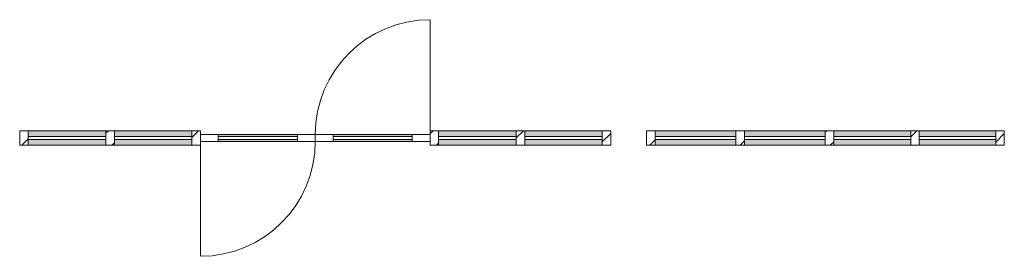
# Model space of a CAD drawing. Header units: millimetres. Extents: x 28714 to 120190, y -32637 to 2486.
# Tile 7 of 12: x 76701 to 84419, y -23462 to -21608. Entities that reach past the tile are written whole.
import ezdxf

# ---------------------------------------------------------------- set-up
doc = ezdxf.new("R2010")
doc.units = ezdxf.units.MM
for name, color, linetype, lineweight in [('A-DOOR', 31, 'Continuous', 13), ('A-DOOR-FRAM', 31, 'Continuous', 13), ('A-GLAZ', 151, 'Continuous', 13), ('A-GLAZ-CWMG', 51, 'Continuous', 13)]:
    doc.layers.add(name, color=color, linetype=linetype, lineweight=lineweight)
pattern_1 = [(45, (13850.98, -24363.8), (-70.7107, 70.7107), [])]
pattern_2 = [(45, (22953.83, -24427.29), (-70.7107, 70.7107), [])]

# ---------------------------------------------------------------- blocks, each defined once
blk = doc.blocks.new('Rectangular Mullion - NLRS_3-_CWM_kozijn profiel 067x114_gen_ASN-4152714-Plan Detail')
at = {"layer": 'A-GLAZ-CWMG', "lineweight": 9}
h = blk.add_hatch(dxfattribs=at)
h.set_pattern_fill('FP_2', color=256, style=0, pattern_type=2)
h.set_pattern_definition(pattern_1)
h.paths.add_polyline_path([(14314.384318, -22592), (14381.384318, -22592), (14381.384318, -22478), (14314.384318, -22478), (14314.384318, -22547)])
at = {"layer": 'A-GLAZ-CWMG', "lineweight": 18}
for p, q in [((14381.384318, -22478), (14314.384318, -22478)), ((14314.384318, -22478), (14314.384318, -22592)), ((14381.384318, -22523), (14381.384318, -22478)), ((14314.384318, -22592), (14381.384318, -22592)), ((14381.384318, -22592), (14381.384318, -22547))]:
    blk.add_line(p, q, dxfattribs=at)
blk = doc.blocks.new('NLRS_31_WIN_CWB_subvak -SH_gen_ASN - glas 2-4152765-Plan Detail')
at = {"layer": 'A-GLAZ'}
for p, q in [((14381.384318, -22523), (14989.384318, -22523)), ((14381.384318, -22547), (14381.384318, -22523)), ((14989.384318, -22523), (14989.384318, -22547)), ((14989.384318, -22547), (14381.384318, -22547))]:
    blk.add_line(p, q, dxfattribs=at)
blk = doc.blocks.new('Rectangular Mullion - NLRS_3-_CWM_kozijn profiel 067x114_gen_ASN-4152781-Plan Detail')
at = {"layer": 'A-GLAZ-CWMG', "lineweight": 9}
h = blk.add_hatch(dxfattribs=at)
h.set_pattern_fill('FP_2', color=256, style=0, pattern_type=2)
h.set_pattern_definition(pattern_1)
h.paths.add_polyline_path([(18948.384318, -22592), (18948.384318, -22478), (18881.384318, -22478), (18881.384318, -22592)])
at = {"layer": 'A-GLAZ-CWMG', "lineweight": 18}
for p, q in [((18948.384318, -22478), (18881.384318, -22478)), ((18881.384318, -22478), (18881.384318, -22523)), ((18948.384318, -22592), (18948.384318, -22478)), ((18881.384318, -22547), (18881.384318, -22592)), ((18881.384318, -22592), (18948.384318, -22592))]:
    blk.add_line(p, q, dxfattribs=at)
blk = doc.blocks.new('Rectangular Mullion - NLRS_3-_CWM_kozijn profiel 067x114_gen_ASN-3276919-Plan Detail')
at = {"layer": 'A-GLAZ-CWMG'}
h = blk.add_hatch(color=256, dxfattribs=at)
h.paths.add_polyline_path([(14989.384318, -22592), (14989.384318, -22547), (14381.384318, -22547), (14381.384318, -22592)])
h.paths.add_polyline_path([(14989.384318, -22523), (14989.384318, -22478), (14381.384318, -22478), (14381.384318, -22523)])
for p, q in [((14381.384318, -22478), (14989.384318, -22478)), ((14989.384318, -22592), (14381.384318, -22592))]:
    blk.add_line(p, q, dxfattribs=at)
blk = doc.blocks.new('Rectangular Mullion - NLRS_3-_CWM_kozijn profiel 067x114_gen_ASN-3277544-Plan Detail')
at = {"layer": 'A-GLAZ-CWMG'}
h = blk.add_hatch(color=256, dxfattribs=at)
h.paths.add_polyline_path([(15056.384318, -22592), (15664.384318, -22592), (15664.384318, -22547), (15056.384318, -22547)])
h.paths.add_polyline_path([(15056.384318, -22523), (15664.384318, -22523), (15664.384318, -22478), (15056.384318, -22478)])
for p, q in [((15056.384318, -22478), (15664.384318, -22478)), ((15664.384318, -22592), (15056.384318, -22592))]:
    blk.add_line(p, q, dxfattribs=at)
blk = doc.blocks.new('Rectangular Mullion - NLRS_3-_CWM_kozijn profiel 067x114_gen_ASN-4152783-Plan Detail')
at = {"layer": 'A-GLAZ-CWMG', "lineweight": 9}
h = blk.add_hatch(dxfattribs=at)
h.set_pattern_fill('FP_2', color=256, style=0, pattern_type=2)
h.set_pattern_definition(pattern_1)
h.paths.add_polyline_path([(14989.384318, -22592), (15056.384318, -22592), (15056.384318, -22478), (14989.384318, -22478), (14989.384318, -22547)])
at = {"layer": 'A-GLAZ-CWMG', "lineweight": 18}
for p, q in [((15056.384318, -22478), (14989.384318, -22478)), ((14989.384318, -22478), (14989.384318, -22523)), ((15056.384318, -22523), (15056.384318, -22478)), ((14989.384318, -22547), (14989.384318, -22592)), ((14989.384318, -22592), (15056.384318, -22592)), ((15056.384318, -22592), (15056.384318, -22547))]:
    blk.add_line(p, q, dxfattribs=at)
blk = doc.blocks.new('Rectangular Mullion - NLRS_3-_CWM_kozijn profiel 067x114_gen_ASN-4152784-Plan Detail')
at = {"layer": 'A-GLAZ-CWMG', "lineweight": 9}
h = blk.add_hatch(dxfattribs=at)
h.set_pattern_fill('FP_2', color=256, style=0, pattern_type=2)
h.set_pattern_definition(pattern_1)
h.paths.add_polyline_path([(15664.384318, -22592), (15731.384318, -22592), (15731.384318, -22478), (15664.384318, -22478), (15664.384318, -22562)])
at = {"layer": 'A-GLAZ-CWMG', "lineweight": 18}
for p, q in [((15731.384318, -22478), (15664.384318, -22478)), ((15664.384318, -22478), (15664.384318, -22523)), ((15731.384318, -22508), (15731.384318, -22478)), ((15664.384318, -22547), (15664.384318, -22592)), ((15664.384318, -22592), (15731.384318, -22592)), ((15731.384318, -22592), (15731.384318, -22562))]:
    blk.add_line(p, q, dxfattribs=at)
blk = doc.blocks.new('Rectangular Mullion - NLRS_3-_CWM_kozijn profiel 067x114_gen_ASN-V1-Plan Detail')
at = {"layer": 'A-GLAZ-CWMG', "lineweight": 9}
h = blk.add_hatch(dxfattribs=at)
h.set_pattern_fill('FP_2', color=256, style=0, pattern_type=2)
h.set_pattern_definition(pattern_1)
h.paths.add_polyline_path([(17531.384318, -22592), (17598.384318, -22592), (17598.384318, -22478), (17531.384318, -22478), (17531.384318, -22562)])
at = {"layer": 'A-GLAZ-CWMG', "lineweight": 18}
for p, q in [((17598.384318, -22478), (17531.384318, -22478)), ((17531.384318, -22478), (17531.384318, -22508)), ((17598.384318, -22523), (17598.384318, -22478)), ((17531.384318, -22562), (17531.384318, -22592)), ((17531.384318, -22592), (17598.384318, -22592)), ((17598.384318, -22592), (17598.384318, -22547))]:
    blk.add_line(p, q, dxfattribs=at)
blk = doc.blocks.new('Rectangular Mullion - NLRS_3-_CWM_kozijn profiel 067x114_gen_ASN-V2-Plan Detail')
at = {"layer": 'A-GLAZ-CWMG', "lineweight": 9}
h = blk.add_hatch(dxfattribs=at)
h.set_pattern_fill('FP_2', color=256, style=0, pattern_type=2)
h.set_pattern_definition(pattern_1)
h.paths.add_polyline_path([(18206.384318, -22592), (18273.384318, -22592), (18273.384318, -22478), (18206.384318, -22478), (18206.384318, -22547)])
at = {"layer": 'A-GLAZ-CWMG', "lineweight": 18}
for p, q in [((18273.384318, -22478), (18206.384318, -22478)), ((18206.384318, -22478), (18206.384318, -22523)), ((18273.384318, -22523), (18273.384318, -22478)), ((18206.384318, -22547), (18206.384318, -22592)), ((18206.384318, -22592), (18273.384318, -22592)), ((18273.384318, -22592), (18273.384318, -22547))]:
    blk.add_line(p, q, dxfattribs=at)
blk = doc.blocks.new('NLRS_31_DO_CWB_deur 1_gen_ASN - 1std-4152785-Plan Detail')
at = {"layer": 'A-DOOR-FRAM'}
for points in [[(17391.384318, -22523), (17391.384318, -22508), (16771.384318, -22508), (16771.384318, -22523)], [(16771.384318, -22562), (17391.384318, -22562), (17391.384318, -22547), (16771.384318, -22547)]]:
    blk.add_hatch(color=256, dxfattribs=at).paths.add_polyline_path(points)
at = {"layer": 'A-DOOR'}
for p, q in [((16631.384318, -22508), (16771.384318, -22508)), ((16631.384318, -22562), (16631.384318, -22508)), ((16771.384318, -22508), (16771.384318, -22562)), ((17391.384318, -22508), (17531.384318, -22508)), ((17391.384318, -22562), (17391.384318, -22508)), ((17531.384318, -22508), (17531.384318, -22562)), ((16771.384318, -22562), (16631.384318, -22562)), ((17531.384318, -22562), (17391.384318, -22562))]:
    blk.add_line(p, q, dxfattribs=at)
at = {"layer": 'A-DOOR-FRAM'}
for p, q in [((17391.384318, -22508), (16771.384318, -22508)), ((16771.384318, -22562), (17391.384318, -22562))]:
    blk.add_line(p, q, dxfattribs=at)
blk = doc.blocks.new('NLRS_31_DO_CWB_deur 1_gen_ASN - 1std-4152827-Plan Detail')
at = {"layer": 'A-DOOR-FRAM'}
for points in [[(16491.384318, -22523), (16491.384318, -22508), (15871.384318, -22508), (15871.384318, -22523)], [(15871.384318, -22562), (16491.384318, -22562), (16491.384318, -22547), (15871.384318, -22547)]]:
    blk.add_hatch(color=256, dxfattribs=at).paths.add_polyline_path(points)
at = {"layer": 'A-DOOR'}
for p, q in [((15731.384318, -22508), (15871.384318, -22508)), ((15731.384318, -22562), (15731.384318, -22508)), ((15871.384318, -22508), (15871.384318, -22562)), ((16491.384318, -22508), (16631.384318, -22508)), ((16491.384318, -22562), (16491.384318, -22508)), ((16631.384318, -22508), (16631.384318, -22562)), ((15871.384318, -22562), (15731.384318, -22562)), ((16631.384318, -22562), (16491.384318, -22562))]:
    blk.add_line(p, q, dxfattribs=at)
at = {"layer": 'A-DOOR-FRAM'}
for p, q in [((16491.384318, -22508), (15871.384318, -22508)), ((15871.384318, -22562), (16491.384318, -22562))]:
    blk.add_line(p, q, dxfattribs=at)
blk = doc.blocks.new('NLRS_31_WIN_CWB_subvak -SH_gen_ASN - glas 2-4156961-Plan Detail')
at = {"layer": 'A-GLAZ'}
for p, q in [((16771.384318, -22523), (17391.384318, -22523)), ((17391.384318, -22547), (16771.384318, -22547))]:
    blk.add_line(p, q, dxfattribs=at)
blk = doc.blocks.new('BI deur rechts - BI deur rechts-4147083-Plan Detail')
at = {"layer": 'A-GLAZ'}
blk.add_line((17531.384318, -22508), (17531.384318, -21608), dxfattribs=at)
blk.add_arc((17531.384318, -22508), 900, 90, 180, dxfattribs=at)
blk = doc.blocks.new('BU deur rechts - BU deur rechts-4147018-Plan Detail')
at = {"layer": 'A-GLAZ'}
blk.add_line((15731.384318, -22562), (15731.384318, -23462), dxfattribs=at)
blk.add_arc((15731.384318, -22562), 900, 270, 360, dxfattribs=at)
blk = doc.blocks.new('Rectangular Mullion - NLRS_3-_CWM_kozijn profiel 067x114_gen_ASN-2562525-Plan Detail')
at = {"layer": 'A-GLAZ-CWMG'}
h = blk.add_hatch(color=256, dxfattribs=at)
h.paths.add_polyline_path([(26117.384318, -22592), (26117.384318, -22547), (25517.884318, -22547), (25517.884318, -22592)])
h.paths.add_polyline_path([(25517.884318, -22523), (26117.384318, -22523), (26117.384318, -22478), (25517.884318, -22478)])
for p, q in [((25517.884318, -22478), (26117.384318, -22478)), ((25517.884318, -22592), (26117.384318, -22592))]:
    blk.add_line(p, q, dxfattribs=at)
blk = doc.blocks.new('Rectangular Mullion - NLRS_3-_CWM_kozijn profiel 067x114_gen_ASN-2027134-Plan Detail')
at = {"layer": 'A-GLAZ-CWMG', "lineweight": 9}
h = blk.add_hatch(dxfattribs=at)
h.set_pattern_fill('FP_3', color=256, style=0, pattern_type=2)
h.set_pattern_definition(pattern_2)
h.paths.add_polyline_path([(23447.884318, -22592), (23447.884318, -22478), (23380.884318, -22478), (23380.884318, -22592)])
at = {"layer": 'A-GLAZ-CWMG', "lineweight": 18}
for p, q in [((23447.884318, -22478), (23380.884318, -22478)), ((23380.884318, -22478), (23380.884318, -22592)), ((23447.884318, -22523), (23447.884318, -22478)), ((23380.884318, -22592), (23447.884318, -22592)), ((23447.884318, -22592), (23447.884318, -22547))]:
    blk.add_line(p, q, dxfattribs=at)
blk = doc.blocks.new('Rectangular Mullion - NLRS_3-_CWM_kozijn profiel 067x114_gen_ASN-2027135-Plan Detail')
at = {"layer": 'A-GLAZ-CWMG', "lineweight": 9}
h = blk.add_hatch(dxfattribs=at)
h.set_pattern_fill('FP_3', color=256, style=0, pattern_type=2)
h.set_pattern_definition(pattern_2)
h.paths.add_polyline_path([(26184.384318, -22592), (26184.384318, -22478), (26117.384318, -22478), (26117.384318, -22592)])
at = {"layer": 'A-GLAZ-CWMG', "lineweight": 18}
for p, q in [((26184.384318, -22478), (26117.384318, -22478)), ((26117.384318, -22478), (26117.384318, -22523)), ((26184.384318, -22592), (26184.384318, -22478)), ((26117.384318, -22547), (26117.384318, -22592)), ((26117.384318, -22592), (26184.384318, -22592))]:
    blk.add_line(p, q, dxfattribs=at)
blk = doc.blocks.new('NLRS_31_WIN_CWB_subvak -SH_gen_ASN - glas 2-2562561-Plan Detail')
at = {"layer": 'A-GLAZ'}
for p, q in [((26117.384318, -22523), (25517.884318, -22523)), ((25517.884318, -22523), (25517.884318, -22547)), ((26117.384318, -22547), (26117.384318, -22523)), ((25517.884318, -22547), (26117.384318, -22547))]:
    blk.add_line(p, q, dxfattribs=at)
blk = doc.blocks.new('NLRS_31_WIN_CWB_subvak -SH_gen_ASN - glas 2-2597941-Plan Detail')
at = {"layer": 'A-GLAZ'}
for p, q in [((25450.884318, -22523), (24847.884318, -22523)), ((24847.884318, -22523), (24847.884318, -22547)), ((25450.884318, -22547), (25450.884318, -22523)), ((24847.884318, -22547), (25450.884318, -22547))]:
    blk.add_line(p, q, dxfattribs=at)
blk = doc.blocks.new('Rectangular Mullion - NLRS_3-_CWM_kozijn profiel 067x114_gen_ASN-2597904-Plan Detail')
at = {"layer": 'A-GLAZ-CWMG'}
h = blk.add_hatch(color=256, dxfattribs=at)
h.paths.add_polyline_path([(25450.884318, -22592), (25450.884318, -22547), (24847.884318, -22547), (24847.884318, -22592)])
h.paths.add_polyline_path([(25450.884318, -22523), (25450.884318, -22478), (24847.884318, -22478), (24847.884318, -22523)])
for p, q in [((24847.884318, -22478), (25450.884318, -22478)), ((24847.884318, -22592), (25450.884318, -22592))]:
    blk.add_line(p, q, dxfattribs=at)
blk = doc.blocks.new('Rectangular Mullion - NLRS_3-_CWM_kozijn profiel 067x114_gen_ASN-2027056-Plan Detail')
at = {"layer": 'A-GLAZ-CWMG', "lineweight": 9}
h = blk.add_hatch(dxfattribs=at)
h.set_pattern_fill('FP_3', color=256, style=0, pattern_type=2)
h.set_pattern_definition(pattern_2)
h.paths.add_polyline_path([(25517.884318, -22592), (25517.884318, -22478), (25450.884318, -22478), (25450.884318, -22592)])
at = {"layer": 'A-GLAZ-CWMG', "lineweight": 18}
for p, q in [((25517.884318, -22478), (25450.884318, -22478)), ((25450.884318, -22478), (25450.884318, -22523)), ((25517.884318, -22523), (25517.884318, -22478)), ((25450.884318, -22547), (25450.884318, -22592)), ((25450.884318, -22592), (25517.884318, -22592)), ((25517.884318, -22592), (25517.884318, -22547))]:
    blk.add_line(p, q, dxfattribs=at)
blk = doc.blocks.new('NLRS_31_WIN_CWB_subvak -SH_gen_ASN - glas 2-2555778-Plan Detail')
at = {"layer": 'A-GLAZ'}
for p, q in [((24080.884318, -22523), (23447.884318, -22523)), ((23447.884318, -22523), (23447.884318, -22547)), ((24080.884318, -22547), (24080.884318, -22523)), ((23447.884318, -22547), (24080.884318, -22547))]:
    blk.add_line(p, q, dxfattribs=at)
blk = doc.blocks.new('Rectangular Mullion - NLRS_3-_CWM_kozijn profiel 067x114_gen_ASN-2598009-Plan Detail')
at = {"layer": 'A-GLAZ-CWMG'}
h = blk.add_hatch(color=256, dxfattribs=at)
h.paths.add_polyline_path([(24080.884318, -22592), (24080.884318, -22547), (23447.884318, -22547), (23447.884318, -22592)])
h.paths.add_polyline_path([(24080.884318, -22523), (24080.884318, -22478), (23447.884318, -22478), (23447.884318, -22523)])
for p, q in [((23447.884318, -22478), (24080.884318, -22478)), ((23447.884318, -22592), (24080.884318, -22592))]:
    blk.add_line(p, q, dxfattribs=at)
blk = doc.blocks.new('Rectangular Mullion - NLRS_3-_CWM_kozijn profiel 067x114_gen_ASN-V3-Plan Detail')
at = {"layer": 'A-GLAZ-CWMG', "lineweight": 9}
h = blk.add_hatch(dxfattribs=at)
h.set_pattern_fill('FP_3', color=256, style=0, pattern_type=2)
h.set_pattern_definition(pattern_2)
h.paths.add_polyline_path([(24147.884318, -22592), (24147.884318, -22478), (24080.884318, -22478), (24080.884318, -22592)])
at = {"layer": 'A-GLAZ-CWMG', "lineweight": 18}
for p, q in [((24147.884318, -22478), (24080.884318, -22478)), ((24080.884318, -22478), (24080.884318, -22523)), ((24147.884318, -22523), (24147.884318, -22478)), ((24080.884318, -22547), (24080.884318, -22592)), ((24080.884318, -22592), (24147.884318, -22592)), ((24147.884318, -22592), (24147.884318, -22547))]:
    blk.add_line(p, q, dxfattribs=at)
blk = doc.blocks.new('Rectangular Mullion - NLRS_3-_CWM_kozijn profiel 067x114_gen_ASN-2555742-Plan Detail')
at = {"layer": 'A-GLAZ-CWMG'}
h = blk.add_hatch(color=256, dxfattribs=at)
h.paths.add_polyline_path([(24780.884318, -22592), (24780.884318, -22547), (24147.884318, -22547), (24147.884318, -22592)])
h.paths.add_polyline_path([(24147.884318, -22523), (24780.884318, -22523), (24780.884318, -22478), (24147.884318, -22478)])
for p, q in [((24147.884318, -22478), (24780.884318, -22478)), ((24147.884318, -22592), (24780.884318, -22592))]:
    blk.add_line(p, q, dxfattribs=at)
blk = doc.blocks.new('Rectangular Mullion - NLRS_3-_CWM_kozijn profiel 067x114_gen_ASN-V4-Plan Detail')
at = {"layer": 'A-GLAZ-CWMG', "lineweight": 9}
h = blk.add_hatch(dxfattribs=at)
h.set_pattern_fill('FP_3', color=256, style=0, pattern_type=2)
h.set_pattern_definition(pattern_2)
h.paths.add_polyline_path([(24847.884318, -22592), (24847.884318, -22478), (24780.884318, -22478), (24780.884318, -22592)])
at = {"layer": 'A-GLAZ-CWMG', "lineweight": 18}
for p, q in [((24847.884318, -22478), (24780.884318, -22478)), ((24780.884318, -22478), (24780.884318, -22523)), ((24847.884318, -22523), (24847.884318, -22478)), ((24780.884318, -22547), (24780.884318, -22592)), ((24780.884318, -22592), (24847.884318, -22592)), ((24847.884318, -22592), (24847.884318, -22547))]:
    blk.add_line(p, q, dxfattribs=at)

msp = doc.modelspace()

# ---------------------------------------------------------------- block references
at = {"layer": 'A-DOOR-FRAM'}
for name in ['NLRS_31_DO_CWB_deur 1_gen_ASN - 1std-4152827-Plan Detail', 'NLRS_31_DO_CWB_deur 1_gen_ASN - 1std-4152785-Plan Detail']:
    msp.add_blockref(name, (62386.7, 0), dxfattribs=at)
at = {"layer": 'A-GLAZ'}
for name in ['BI deur rechts - BI deur rechts-4147083-Plan Detail', 'BU deur rechts - BU deur rechts-4147018-Plan Detail']:
    msp.add_blockref(name, (62386.7, 0), dxfattribs=at)
at = {"layer": 'A-GLAZ', "lineweight": 18}
for name, p in [('NLRS_31_WIN_CWB_subvak -SH_gen_ASN - glas 2-4152765-Plan Detail', (62386.7, 0)), ('NLRS_31_WIN_CWB_subvak -SH_gen_ASN - glas 2-4152765-Plan Detail', (63061.7, 0)), ('NLRS_31_WIN_CWB_subvak -SH_gen_ASN - glas 2-4156961-Plan Detail', (61486.7, 0)), ('NLRS_31_WIN_CWB_subvak -SH_gen_ASN - glas 2-4156961-Plan Detail', (62386.7, 0)), ('NLRS_31_WIN_CWB_subvak -SH_gen_ASN - glas 2-4152765-Plan Detail', (65603.7, 0)), ('NLRS_31_WIN_CWB_subvak -SH_gen_ASN - glas 2-4152765-Plan Detail', (66278.7, 0)), ('NLRS_31_WIN_CWB_subvak -SH_gen_ASN - glas 2-2555778-Plan Detail', (58234.6, 0)), ('NLRS_31_WIN_CWB_subvak -SH_gen_ASN - glas 2-2555778-Plan Detail', (58934.6, 0)), ('NLRS_31_WIN_CWB_subvak -SH_gen_ASN - glas 2-2597941-Plan Detail', (58234.6, 0)), ('NLRS_31_WIN_CWB_subvak -SH_gen_ASN - glas 2-2562561-Plan Detail', (58234.6, 0))]:
    msp.add_blockref(name, p, dxfattribs=at)
at = {"layer": 'A-GLAZ-CWMG'}
for name, p in [('Rectangular Mullion - NLRS_3-_CWM_kozijn profiel 067x114_gen_ASN-4152714-Plan Detail', (62386.7, 0)), ('Rectangular Mullion - NLRS_3-_CWM_kozijn profiel 067x114_gen_ASN-3276919-Plan Detail', (62386.7, 0)), ('Rectangular Mullion - NLRS_3-_CWM_kozijn profiel 067x114_gen_ASN-4152783-Plan Detail', (62386.7, 0)), ('Rectangular Mullion - NLRS_3-_CWM_kozijn profiel 067x114_gen_ASN-3277544-Plan Detail', (62386.7, 0)), ('Rectangular Mullion - NLRS_3-_CWM_kozijn profiel 067x114_gen_ASN-4152784-Plan Detail', (62386.7, 0)), ('Rectangular Mullion - NLRS_3-_CWM_kozijn profiel 067x114_gen_ASN-V1-Plan Detail', (62386.7, 0)), ('Rectangular Mullion - NLRS_3-_CWM_kozijn profiel 067x114_gen_ASN-3276919-Plan Detail', (65603.7, 0)), ('Rectangular Mullion - NLRS_3-_CWM_kozijn profiel 067x114_gen_ASN-V2-Plan Detail', (62386.7, 0)), ('Rectangular Mullion - NLRS_3-_CWM_kozijn profiel 067x114_gen_ASN-3277544-Plan Detail', (65603.7, 0)), ('Rectangular Mullion - NLRS_3-_CWM_kozijn profiel 067x114_gen_ASN-4152781-Plan Detail', (62386.7, 0)), ('Rectangular Mullion - NLRS_3-_CWM_kozijn profiel 067x114_gen_ASN-2027134-Plan Detail', (58234.6, 0)), ('Rectangular Mullion - NLRS_3-_CWM_kozijn profiel 067x114_gen_ASN-2598009-Plan Detail', (58234.6, 0)), ('Rectangular Mullion - NLRS_3-_CWM_kozijn profiel 067x114_gen_ASN-V3-Plan Detail', (58234.6, 0)), ('Rectangular Mullion - NLRS_3-_CWM_kozijn profiel 067x114_gen_ASN-2555742-Plan Detail', (58234.6, 0)), ('Rectangular Mullion - NLRS_3-_CWM_kozijn profiel 067x114_gen_ASN-V4-Plan Detail', (58234.6, 0)), ('Rectangular Mullion - NLRS_3-_CWM_kozijn profiel 067x114_gen_ASN-2597904-Plan Detail', (58234.6, 0)), ('Rectangular Mullion - NLRS_3-_CWM_kozijn profiel 067x114_gen_ASN-2027056-Plan Detail', (58234.6, 0)), ('Rectangular Mullion - NLRS_3-_CWM_kozijn profiel 067x114_gen_ASN-2562525-Plan Detail', (58234.6, 0)), ('Rectangular Mullion - NLRS_3-_CWM_kozijn profiel 067x114_gen_ASN-2027135-Plan Detail', (58234.6, 0))]:
    msp.add_blockref(name, p, dxfattribs=at)

doc.saveas('drawing.dxf')
